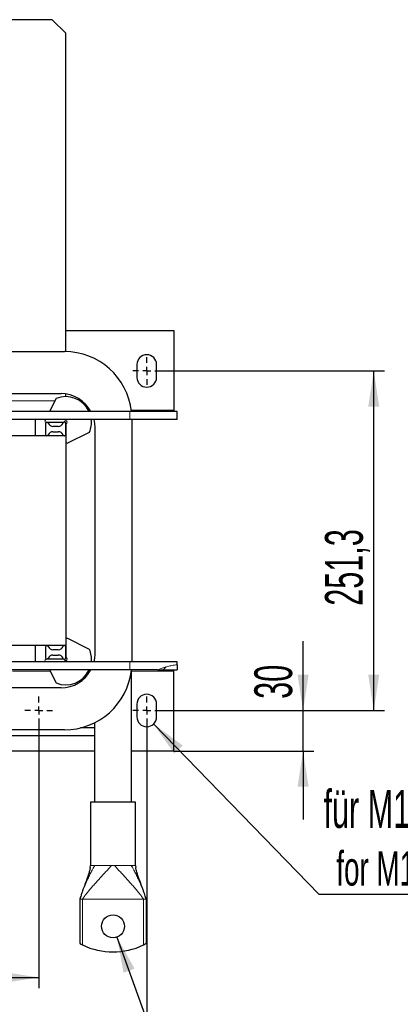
# Model space of a CAD drawing. Header units: millimetres. Extents: x 5 to 418, y 2 to 292.
# Tile 8 of 31: x 121 to 157, y 63 to 154. Entities that reach past the tile are written whole.
import ezdxf

# ---------------------------------------------------------------- set-up
doc = ezdxf.new("R2010")
doc.units = ezdxf.units.MM
doc.layers.add('SLD-0', color=7, linetype='Continuous')
doc.styles.add('SLDTEXTSTYLE0', font='TXT', dxfattribs={"width": 0.605})
doc.dimstyles.new('SLDDIMSTYLE0', dxfattribs={"dimtxt": 3.5, "dimasz": 3.302, "dimexe": 0, "dimexo": 0.0625, "dimgap": 0.875, "dimtad": 1, "dimlfac": 8, "dimrnd": 1e-09, "dimzin": 12, "dimdsep": 46, "dimtxsty": 'SLDTEXTSTYLE0', "dimsah": 1, "dimcen": 0.09, "dimadec": 0, "dimazin": 3, "dimtfac": 1, "dimtofl": 0, "dimtmove": 0, "dimatfit": 3, "dimfxl": 1, "dimfrac": 2, "dimtolj": 1, "dimtzin": 12, "dimarcsym": 0})
doc.dimstyles.new('SLDDIMSTYLE2', dxfattribs={"dimtxt": 3.5, "dimasz": 3.302, "dimexe": 0, "dimexo": 0.0625, "dimgap": 0.875, "dimtad": 1, "dimlfac": 8, "dimrnd": 1e-09, "dimzin": 12, "dimdsep": 46, "dimtxsty": 'SLDTEXTSTYLE0', "dimsah": 1, "dimcen": 0.09, "dimadec": 0, "dimazin": 3, "dimtfac": 1, "dimtmove": 0, "dimatfit": 0, "dimfxl": 1, "dimfrac": 2, "dimtolj": 1, "dimtzin": 12, "dimarcsym": 0})
doc.dimstyles.new('SLDDIMSTYLE3', dxfattribs={"dimtxt": 0.18, "dimasz": 3.302, "dimexe": 0, "dimexo": 0.0625, "dimgap": 0, "dimtad": 0, "dimtih": 1, "dimtoh": 1, "dimdec": 0, "dimrnd": 1e-09, "dimzin": 0, "dimdsep": 46, "dimtxsty": 'Standard', "dimsah": 1, "dimcen": 0.09, "dimadec": 0, "dimazin": 0, "dimtfac": 3.302, "dimtdec": 0, "dimtofl": 0, "dimtmove": 0, "dimatfit": 3, "dimfxl": 1, "dimfrac": 2, "dimtolj": 1, "dimtzin": 0, "dimarcsym": 0})

# ---------------------------------------------------------------- blocks, each defined once
blk = doc.blocks.new('_D_6')
at = {"layer": 'SLD-0', "color": 7}
for p, q in [((65.68, 89.245), (65.68, 64.827)), ((123.18, 89.245), (123.18, 64.827)), ((65.68, 65.827), (123.18, 65.827))]:
    blk.add_line(p, q, dxfattribs=at)
for points in [[(65.68, 65.827), (68.982, 65.319), (68.982, 66.335)], [(123.18, 65.827), (119.878, 66.335), (119.878, 65.319)]]:
    blk.add_solid(points, dxfattribs=at)
at = {"layer": 'SLD-0', "color": 7, "insert": (90.42, 70.339), "char_height": 3.5, "attachment_point": 1, "style": 'SLDTEXTSTYLE0'}
blk.add_mtext('460', dxfattribs=at)
blk = doc.blocks.new('_D_7')
at = {"layer": 'SLD-0', "color": 7}
for p, q in [((55.68, 89.245), (55.68, 57.503)), ((133.18, 89.245), (133.18, 57.503)), ((55.68, 58.503), (133.18, 58.503))]:
    blk.add_line(p, q, dxfattribs=at)
for points in [[(55.68, 58.503), (58.982, 57.995), (58.982, 59.011)], [(133.18, 58.503), (129.878, 59.011), (129.878, 57.995)]]:
    blk.add_solid(points, dxfattribs=at)
at = {"layer": 'SLD-0', "color": 7, "insert": (90.42, 63.015), "char_height": 3.5, "attachment_point": 1, "style": 'SLDTEXTSTYLE0'}
blk.add_mtext('620', dxfattribs=at)
blk = doc.blocks.new('_D_8')
at = {"layer": 'SLD-0', "color": 7}
for p, q in [((134.462, 121.939), (155.194, 121.939)), ((154.194, 90.526), (154.194, 121.939)), ((134.462, 90.526), (155.194, 90.526))]:
    blk.add_line(p, q, dxfattribs=at)
for points in [[(154.194, 121.939), (153.686, 118.637), (154.702, 118.637)], [(154.194, 90.526), (154.702, 93.828), (153.686, 93.828)]]:
    blk.add_solid(points, dxfattribs=at)
at = {"layer": 'SLD-0', "color": 7, "insert": (149.682, 100.217), "char_height": 3.5, "attachment_point": 1, "rotation": 90, "style": 'SLDTEXTSTYLE0'}
blk.add_mtext('251,3', dxfattribs=at)
blk = doc.blocks.new('_D_9')
at = {"layer": 'SLD-0', "color": 7}
for p, q in [((147.652, 90.526), (147.652, 96.951)), ((134.462, 90.526), (148.652, 90.526)), ((147.652, 86.776), (147.652, 90.526)), ((135.68, 86.776), (148.652, 86.776)), ((147.652, 86.776), (147.652, 80.426))]:
    blk.add_line(p, q, dxfattribs=at)
for points in [[(147.652, 90.526), (148.16, 93.828), (147.144, 93.828)], [(147.652, 86.776), (147.144, 83.474), (148.16, 83.474)]]:
    blk.add_solid(points, dxfattribs=at)
at = {"layer": 'SLD-0', "color": 7, "insert": (143.14, 91.604), "char_height": 3.5, "attachment_point": 1, "rotation": 90, "style": 'SLDTEXTSTYLE0'}
blk.add_mtext('30', dxfattribs=at)
blk = doc.blocks.new('SW_NOTE_0')
at = {"layer": 'SLD-0', "color": 0}
blk.add_line((16.995, 0), (0, 0), dxfattribs=at)
at = {"layer": 'SLD-0', "color": 0, "attachment_point": 1, "style": 'SLDTEXTSTYLE0'}
for s, insert, char_height in [('für M12', (0.399, 9.654), 3.5), ('for M12', (1.59, 3.989), 3.175)]:
    blk.add_mtext(s, dxfattribs=dict(at, insert=insert, char_height=char_height))
blk = doc.blocks.new('SW_CENTERMARKSYMBOL_2')
at = {"layer": 'SLD-0', "color": 0}
for p, q in [((0, 0.75), (0, 1.28125)), ((-0.75, 0), (-1.28125, 0)), ((0, 0), (-0.375, 0)), ((0, 0), (0, 0.375)), ((0, 0), (0, -0.375)), ((0, 0), (0.375, 0)), ((0.75, 0), (1.28125, 0)), ((0, -0.75), (0, -1.28125))]:
    blk.add_line(p, q, dxfattribs=at)
blk = doc.blocks.new('SW_CENTERMARKSYMBOL_4')
at = {"layer": 'SLD-0', "color": 0}
for p, q in [((0, 0.75), (0, 1.28125)), ((-0.75, 0), (-1.28125, 0)), ((0, 0), (-0.375, 0)), ((0, 0), (0, 0.375)), ((0, 0), (0, -0.375)), ((0, 0), (0.375, 0)), ((0.75, 0), (1.28125, 0)), ((0, -0.75), (0, -1.28125))]:
    blk.add_line(p, q, dxfattribs=at)
blk = doc.blocks.new('SW_CENTERMARKSYMBOL_6')
at = {"layer": 'SLD-0', "color": 0}
for p, q in [((0, 0.75), (0, 1.28125)), ((-0.75, 0), (-1.28125, 0)), ((0, 0), (-0.375, 0)), ((0, 0), (0, 0.375)), ((0, 0), (0, -0.375)), ((0, 0), (0.375, 0)), ((0.75, 0), (1.28125, 0)), ((0, -0.75), (0, -1.28125))]:
    blk.add_line(p, q, dxfattribs=at)

msp = doc.modelspace()

# ---------------------------------------------------------------- hatches: boundary and pattern name
at = {"linetype": 'Continuous', "lineweight": 18}
h = msp.add_hatch(dxfattribs=at)
h.set_pattern_fill('ANSI32', style=0)
edge = h.paths.add_edge_path(flags=0)
edge.add_line((134.1639, 94.2763), (135.9928, 94.2763))
edge.add_line((135.9928, 94.2763), (135.9928, 94.7538))
edge.add_spline(control_points=[(135.9928, 94.7538), (135.407, 94.7209), (134.7943, 94.5321), (134.1639, 94.2763)], knot_values=[0.6772155, 0.6772155, 0.6772155, 0.6772155, 0.7345426, 0.7345426, 0.7345426, 0.7345426], weights=[1, 1, 1, 1], degree=3, periodic=0)

# ---------------------------------------------------------------- linework, layer by layer
at = {"color": 7, "linetype": 'Continuous', "lineweight": 25}
for p, q in [((124.4303, 154.4388), (95.1157, 154.4388)), ((125.6803, 153.1888), (124.4303, 154.4388)), ((125.6803, 123.7313), (125.6803, 153.1888)), ((125.6803, 125.6888), (135.6803, 125.6888)), ((135.6803, 125.6888), (135.6803, 118.3138)), ((113.3053, 123.7326), (125.5553, 123.7326)), ((132.274, 122.5326), (132.274, 121.3451)), ((134.0865, 121.3451), (134.0865, 122.5326)), ((120.5553, 119.8388), (125.2428, 119.8388)), ((124.7779, 119.3888), (124.1792, 118.1888)), ((125.6803, 119.5691), (125.6803, 119.808)), ((131.6178, 118.1888), (57.2428, 118.1888)), ((135.9928, 118.1888), (131.6178, 118.1888)), ((135.6803, 118.3138), (135.6803, 118.1888)), ((135.9928, 117.4388), (135.9928, 118.1888)), ((122.8678, 117.4388), (115.9928, 117.4388)), ((131.6178, 117.4388), (122.8678, 117.4388)), ((122.8678, 115.9388), (122.8678, 117.4388)), ((123.805, 117.4388), (123.7705, 117.3696)), ((123.8053, 117.0576), (123.8053, 116.0701)), ((123.8823, 117.1888), (125.5035, 117.1888)), ((124.9928, 116.8138), (124.4928, 116.8138)), ((125.5035, 117.1888), (125.5972, 117.2825)), ((125.774, 117.1058), (125.6803, 117.012)), ((125.6803, 116.0701), (125.6803, 117.0576)), ((125.6803, 117.012), (125.6803, 115.9388)), ((128.3678, 116.7138), (128.3678, 95.7513)), ((135.9928, 117.4388), (131.6178, 117.4388)), ((131.8053, 117.4388), (131.8053, 95.0263)), ((125.6803, 115.9388), (63.1803, 115.9388)), ((124.4928, 116.3138), (124.9928, 116.3138)), ((125.6803, 115.9388), (125.6803, 96.5263)), ((125.8611, 115.279), (127.8803, 116.2864)), ((127.8803, 96.1788), (125.8611, 97.1861)), ((125.6803, 96.5263), (63.1803, 96.5263)), ((122.8678, 95.0263), (122.8678, 96.5263)), ((123.8053, 96.3951), (123.8053, 95.4076)), ((124.9928, 96.1513), (124.4928, 96.1513)), ((125.6803, 96.5263), (125.6803, 95.4531)), ((125.6803, 95.4076), (125.6803, 96.3951)), ((122.8678, 95.0263), (115.9928, 95.0263)), ((131.6178, 95.0263), (122.8678, 95.0263)), ((123.7705, 95.0955), (123.805, 95.0263)), ((125.5035, 95.2763), (123.8823, 95.2763)), ((124.4928, 95.6513), (124.9928, 95.6513)), ((125.5972, 95.1826), (125.5035, 95.2763)), ((125.6803, 95.4531), (125.774, 95.3594)), ((135.9928, 95.0263), (131.6178, 95.0263)), ((135.9928, 94.7538), (135.9928, 95.0263)), ((135.9928, 94.7538), (135.9928, 94.2763)), ((131.6178, 94.2763), (57.2428, 94.2763)), ((124.1792, 94.2763), (124.7779, 93.0763)), ((134.1639, 94.2763), (131.6178, 94.2763)), ((131.774, 82.0576), (131.774, 94.2763)), ((134.1639, 94.2763), (135.9928, 94.2763)), ((135.6803, 94.1513), (135.6803, 94.2763)), ((135.6803, 86.7763), (135.6803, 94.1513)), ((125.2428, 92.6263), (120.5553, 92.6263)), ((132.274, 91.1201), (132.274, 89.9326)), ((134.0865, 89.9326), (134.0865, 91.1201)), ((128.3365, 89.3855), (128.3365, 82.0576)), ((125.5553, 88.7326), (113.3053, 88.7326)), ((128.3365, 88.9138), (127.0495, 88.9138)), ((119.9757, 88.2138), (128.3365, 88.2138)), ((128.3365, 86.7763), (110.524, 86.7763)), ((135.6803, 86.7763), (131.774, 86.7763)), ((127.9615, 82.0576), (127.9615, 76.1826)), ((132.149, 82.0576), (127.9615, 82.0576)), ((132.149, 76.1826), (132.149, 82.0576)), ((127.9438, 76.0069), (127.9615, 76.1826)), ((132.149, 76.1826), (132.167, 76.0075)), ((126.9928, 73.0576), (126.9928, 68.9664)), ((133.1178, 73.0576), (133.1178, 68.9664))]:
    msp.add_line(p, q, dxfattribs=at)
at = {"color": 7, "linetype": 'Continuous', "lineweight": 18}
for p, q in [((120.5553, 119.1888), (124.6781, 119.1888)), ((127.7801, 118.3138), (127.9271, 118.3138)), ((131.6178, 117.4388), (131.6178, 118.1888)), ((131.7498, 118.3138), (135.6803, 118.3138)), ((131.6178, 94.2763), (131.6178, 95.0263)), ((124.2415, 94.1513), (120.7428, 94.1513)), ((127.9271, 94.1513), (127.7801, 94.1513)), ((135.6803, 94.1513), (131.774, 94.1513)), ((128.2921, 76.1826), (128.3614, 76.1826)), ((129.9238, 76.1826), (130.1868, 76.1826)), ((131.7492, 76.1826), (131.8184, 76.1826)), ((127.0063, 73.0576), (126.9928, 73.0576)), ((132.8678, 73.0576), (127.2428, 73.0576)), ((127.2428, 73.0576), (127.2428, 68.8365)), ((132.8678, 73.0576), (132.8678, 68.8365)), ((133.1178, 73.0576), (133.1042, 73.0576))]:
    msp.add_line(p, q, dxfattribs=at)
at = {"color": 7, "linetype": 'Continuous', "lineweight": 25, "flags": 128}
for points in [[(128.2825, 117.4388), (128.345, 117.0905), (128.3678, 116.7138)], [(128.3678, 95.7513), (128.345, 95.3746), (128.2825, 95.0263)]]:
    msp.add_lwpolyline(points, dxfattribs=at)
at = {"color": 7, "linetype": 'Continuous', "lineweight": 25}
msp.add_circle((130.0553, 70.5576), 1.0625, dxfattribs=at)
for centre, radius, start, end in [((125.5553, 117.4826), 6.25, 6.488282, 90), ((133.1803, 122.5326), 0.9062, 0, 180), ((133.1803, 121.3451), 0.9062, 180, 0), ((125.6856, 117.1941), 2.375, 24.759572, 112.470774), ((125.2428, 116.7138), 3.125, 28.164199, 90), ((123.8823, 117.3138), 0.125, 153.485621, 270), ((123.9366, 117.0576), 0.1313, 22.025663, 180), ((124.4928, 117.2826), 0.4688, 202.025663, 270), ((124.9928, 117.2826), 0.4688, 270, 337.974337), ((125.549, 117.0576), 0.1313, 0, 157.974337), ((125.6856, 117.1941), 0.125, 315, 135), ((125.6856, 117.1941), 2.375, 337.529226, 5.913216), ((123.9366, 116.0701), 0.1313, 180, 337.974337), ((124.4928, 115.8451), 0.4688, 90, 157.974337), ((124.9928, 115.8451), 0.4688, 22.025663, 90), ((125.549, 116.0701), 0.1313, 202.025663, 0), ((125.8053, 115.3909), 0.125, 180, 296.514379), ((125.8053, 97.0743), 0.125, 63.485621, 180), ((123.9366, 96.3951), 0.1313, 22.025663, 180), ((124.4928, 96.6201), 0.4688, 202.025663, 270), ((124.9928, 96.6201), 0.4688, 270, 337.974337), ((125.549, 96.3951), 0.1313, 0, 157.974337), ((125.6856, 95.271), 2.375, 354.086784, 22.470774), ((123.8823, 95.1513), 0.125, 90, 206.514379), ((123.9366, 95.4076), 0.1313, 180, 337.974337), ((124.4928, 95.1826), 0.4688, 90, 157.974337), ((124.9928, 95.1826), 0.4688, 22.025663, 90), ((125.549, 95.4076), 0.1313, 202.025663, 0), ((125.6856, 95.271), 0.125, 225, 45), ((125.6856, 95.271), 2.375, 247.529226, 335.240428), ((125.2428, 95.7513), 3.125, 270, 331.835801), ((125.5553, 94.9826), 6.25, 270, 353.511718), ((133.1803, 91.1201), 0.9062, 0, 180), ((133.1803, 89.9326), 0.9062, 180, 360), ((130.0553, 74.5576), 6.375, 243.821031, 296.178969)]:
    msp.add_arc(centre, radius, start, end, dxfattribs=at)
at = {"color": 7, "linetype": 'Continuous', "lineweight": 18}
for points, knots in [([(134.1639, 94.2763), (134.3346, 94.3429), (134.6808, 94.4778), (135.1249, 94.6118), (135.4969, 94.6961), (135.7738, 94.737), (135.9576, 94.7522), (135.981, 94.7532), (135.9928, 94.7538)], [0, 0, 0, 0, 0.1615833, 0.3277698, 0.4894082, 0.6557079, 0.8254502, 1, 1, 1, 1]), ([(126.9928, 73.0576), (126.9929, 73.0613), (126.9933, 73.0698), (126.9958, 73.0871), (127.0027, 73.1222), (127.0248, 73.2048), (127.0666, 73.3347), (127.1293, 73.5126), (127.2315, 73.7856), (127.3798, 74.1578), (127.5692, 74.6053), (127.7681, 75.0506), (127.9661, 75.4648), (128.155, 75.8382), (128.2974, 76.0757), (128.3614, 76.1826)], [0, 0, 0, 0, 0.0023682, 0.0054804, 0.0120106, 0.0287175, 0.0736995, 0.1283699, 0.1944997, 0.3342144, 0.4909408, 0.6350099, 0.7737121, 0.8982312, 1, 1, 1, 1]), ([(127.2428, 73.0576), (127.2429, 73.0601), (127.2433, 73.0658), (127.2458, 73.0768), (127.253, 73.0979), (127.2761, 73.1446), (127.3267, 73.2247), (127.4108, 73.3418), (127.5416, 73.5109), (127.72, 73.7289), (127.9466, 73.996), (128.2129, 74.3021), (128.5118, 74.6392), (128.8361, 74.9995), (129.1443, 75.3381), (129.4271, 75.6463), (129.6744, 75.9142), (129.8448, 76.0975), (129.9238, 76.1826)], [0, 0, 0, 0, 0.0013261, 0.0030112, 0.0065388, 0.0157075, 0.0410877, 0.0827623, 0.1362549, 0.2225265, 0.3215365, 0.4285713, 0.5522494, 0.6738608, 0.7875106, 0.867938, 0.9387472, 1, 1, 1, 1]), ([(132.8678, 73.0576), (132.8676, 73.0601), (132.8673, 73.0658), (132.8647, 73.0768), (132.8575, 73.0979), (132.8344, 73.1446), (132.7839, 73.2247), (132.6998, 73.3418), (132.5689, 73.5109), (132.3906, 73.7289), (132.1639, 73.996), (131.8977, 74.3021), (131.5988, 74.6392), (131.2745, 74.9995), (130.9663, 75.3381), (130.6834, 75.6463), (130.4362, 75.9142), (130.2658, 76.0975), (130.1868, 76.1826)], [0, 0, 0, 0, 0.0013261, 0.0030112, 0.0065388, 0.0157075, 0.0410877, 0.0827623, 0.1362549, 0.2225265, 0.3215365, 0.4285713, 0.5522494, 0.6738608, 0.7875106, 0.867938, 0.9387472, 1, 1, 1, 1]), ([(133.1178, 73.0576), (133.1176, 73.0613), (133.1173, 73.0698), (133.1148, 73.0871), (133.1079, 73.1222), (133.0858, 73.2048), (133.044, 73.3347), (132.9813, 73.5126), (132.8791, 73.7856), (132.7308, 74.1578), (132.5414, 74.6053), (132.3424, 75.0506), (132.1445, 75.4648), (131.9556, 75.8382), (131.8132, 76.0757), (131.7492, 76.1826)], [0, 0, 0, 0, 0.0023682, 0.0054804, 0.0120106, 0.0287175, 0.0736995, 0.1283699, 0.1944997, 0.3342144, 0.4909408, 0.6350099, 0.7737121, 0.8982312, 1, 1, 1, 1])]:
    msp.add_open_spline(points, degree=3, knots=knots, dxfattribs=at)
at = {"color": 7, "linetype": 'Continuous', "lineweight": 25}
for points, knots in [([(127.9507, 76.0081), (127.9288, 75.8975), (127.886, 75.6806), (127.7927, 75.3851), (127.7097, 75.1383), (127.641, 74.9447), (127.5874, 74.7959), (127.5371, 74.6582), (127.4853, 74.5171), (127.4296, 74.366), (127.359, 74.1746), (127.2781, 73.9534), (127.1874, 73.701), (127.1028, 73.457), (127.0399, 73.2629), (127.006, 73.1392), (126.9962, 73.0906), (126.9933, 73.07), (126.9929, 73.0614), (126.9928, 73.0576)], [0, 0, 0, 0, 0.0920198, 0.1804447, 0.2681398, 0.3268463, 0.3748536, 0.4234203, 0.472177, 0.5261254, 0.5871422, 0.6827878, 0.7729274, 0.8684016, 0.9524862, 0.9825718, 0.993002, 0.9969157, 1, 1, 1, 1]), ([(133.1178, 73.0576), (133.1175, 73.063), (133.1166, 73.0801), (133.1104, 73.1106), (133.0882, 73.2059), (133.0366, 73.3684), (132.9571, 73.605), (132.8593, 73.879), (132.7557, 74.1629), (132.644, 74.4654), (132.525, 74.7886), (132.3911, 75.1607), (132.279, 75.503), (132.1992, 75.7909), (132.1727, 75.9376), (132.1599, 76.0081)], [0, 0, 0, 0, 0.0043638, 0.01390452, 0.0270793, 0.09562372, 0.18616908, 0.28478057, 0.3983695, 0.49982527, 0.61665893, 0.7454316, 0.87810841, 0.94136878, 1, 1, 1, 1]), ([(126.9928, 68.9664), (126.9951, 68.9651), (126.9998, 68.9625), (127.0353, 68.9432), (127.089, 68.9146), (127.1603, 68.8775), (127.215, 68.8503), (127.2428, 68.8365)], [0, 0, 0, 0, 0.1841213, 0.3678781, 0.5611591, 0.7770451, 1, 1, 1, 1]), ([(132.8678, 68.8365), (132.8988, 68.8519), (132.9608, 68.8828), (133.0414, 68.925), (133.0969, 68.9549), (133.1164, 68.9656), (133.1175, 68.9662), (133.1178, 68.9664)], [0, 0, 0, 0, 0.2489086, 0.4981879, 0.7341013, 0.9415831, 1, 1, 1, 1])]:
    msp.add_open_spline(points, degree=3, knots=knots, dxfattribs=at)
at = {"color": 7, "linetype": 'Continuous', "lineweight": 18}
for points in [[(127.9615, 76.1826), (127.9762, 76.1826), (128.0054, 76.1826), (128.1966, 76.1826), (128.2921, 76.1826)], [(128.3614, 76.1826), (128.4595, 76.1826), (128.6558, 76.1826), (129.0395, 76.1826), (129.4659, 76.1826), (129.7712, 76.1826), (129.9238, 76.1826)], [(130.1868, 76.1826), (130.3394, 76.1826), (130.6447, 76.1826), (131.0711, 76.1826), (131.4548, 76.1826), (131.651, 76.1826), (131.7492, 76.1826)], [(131.8184, 76.1826), (131.914, 76.1826), (132.1052, 76.1826), (132.1344, 76.1826), (132.149, 76.1826)], [(127.2428, 73.0576), (127.2169, 73.0576), (127.1652, 73.0576), (127.0955, 73.0576), (127.0381, 73.0576), (127.0169, 73.0576), (127.0063, 73.0576)], [(133.1042, 73.0576), (133.0936, 73.0576), (133.0725, 73.0576), (133.0151, 73.0576), (132.9454, 73.0576), (132.8936, 73.0576), (132.8678, 73.0576)]]:
    msp.add_open_spline(points, degree=3, dxfattribs=at)

# ---------------------------------------------------------------- block references
at = {"layer": 'SLD-0', "color": 7}
for name, p in [('SW_CENTERMARKSYMBOL_4', (133.1803, 121.9388)), ('SW_CENTERMARKSYMBOL_6', (133.1803, 90.5263))]:
    msp.add_blockref(name, p, dxfattribs=at)
at = {"layer": 'SLD-0'}
for name, p in [('SW_CENTERMARKSYMBOL_2', (123.1803, 90.5263)), ('SW_NOTE_0', (149.145, 73.5116))]:
    msp.add_blockref(name, p, dxfattribs=at)

# ---------------------------------------------------------------- dimensions: what is measured, and where the dimension line sits
at = {"layer": 'SLD-0', "color": 7}
for base, p1, p2, dimstyle, picture, middle in [((154.194, 121.9388), (134.4615, 90.5263), (134.4615, 121.9388), 'SLDDIMSTYLE0', '_D_8', (154.194, 106.2326)), ((147.6516, 90.5263), (135.6803, 86.7763), (134.4615, 90.5263), 'SLDDIMSTYLE2', '_D_9', (147.6516, 94.2775))]:
    dim = msp.add_linear_dim(base=base, p1=p1, p2=p2, angle=90, dimstyle=dimstyle, dxfattribs=at)
    dim.commit()
    dim.dimension.update_dxf_attribs({"geometry": picture, "text_midpoint": middle, "dimtype": 160})
for base, p1, p2, picture, middle in [((133.1803, 58.5035), (55.6803, 89.2451), (133.1803, 89.2451), '_D_7', (94.4303, 58.5035)), ((123.1803, 65.8268), (65.6803, 89.2451), (123.1803, 89.2451), '_D_6', (94.4303, 65.8268))]:
    dim = msp.add_linear_dim(base=base, p1=p1, p2=p2, dimstyle='SLDDIMSTYLE0', dxfattribs=at)
    dim.commit()
    dim.dimension.update_dxf_attribs({"geometry": picture, "text_midpoint": middle, "dimtype": 160})

# ---------------------------------------------------------------- leaders
at = {"layer": 'SLD-0'}
for points in [[(133.8105, 89.2814), (149.145, 73.5116)], [(109.6951, 69.977), (137.4817, 49.9821)], [(130.4217, 69.5603), (137.4817, 49.9821)]]:
    msp.add_leader(points, dimstyle='SLDDIMSTYLE3', dxfattribs=at)

doc.saveas('drawing.dxf')
